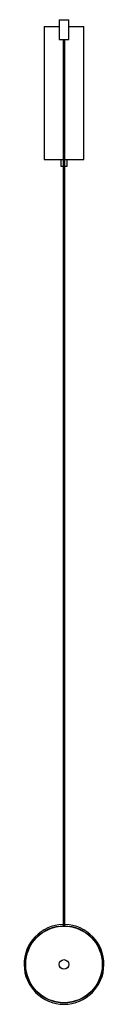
# Paper-space layout '_Posterior' of a CAD drawing. Header units: millimetres. Extents: x -60 to 60, y -60 to 1420.
import ezdxf

# ---------------------------------------------------------------- set-up
doc = ezdxf.new("R2010")
doc.units = ezdxf.units.MM

psp = doc.layouts.new('_Posterior')

# ---------------------------------------------------------------- linework, layer by layer
at = {"color": 7, "linetype": 'Continuous', "lineweight": 25}
for p, q in [((-30, 1410), (-30, 1210)), ((-30, 1410), (-7.5, 1410)), ((-7.5, 1420), (-7.5, 1390)), ((-7.5, 1420), (7.5, 1420)), ((7.5, 1390), (7.5, 1420)), ((7.5, 1410), (30, 1410)), ((30, 1210), (30, 1410)), ((-7.5, 1390), (7.5, 1390)), ((-1.5, 1390), (-1.5, 58)), ((1.5, 58), (1.5, 1390)), ((-30, 1210), (-1.5, 1210)), ((-5, 1210), (-5, 1200)), ((-5, 1200), (-1.5, 1200)), ((1.5, 1210), (30, 1210)), ((1.5, 1200), (5, 1200)), ((5, 1200), (5, 1210))]:
    psp.add_line(p, q, dxfattribs=at)
for radius in [58, 57.6, 7.14]:
    psp.add_circle((0, 0), radius, dxfattribs=at)
psp.add_arc((0, 0), 60, 91.4325, 88.5675, dxfattribs=at)

doc.saveas('drawing.dxf')
